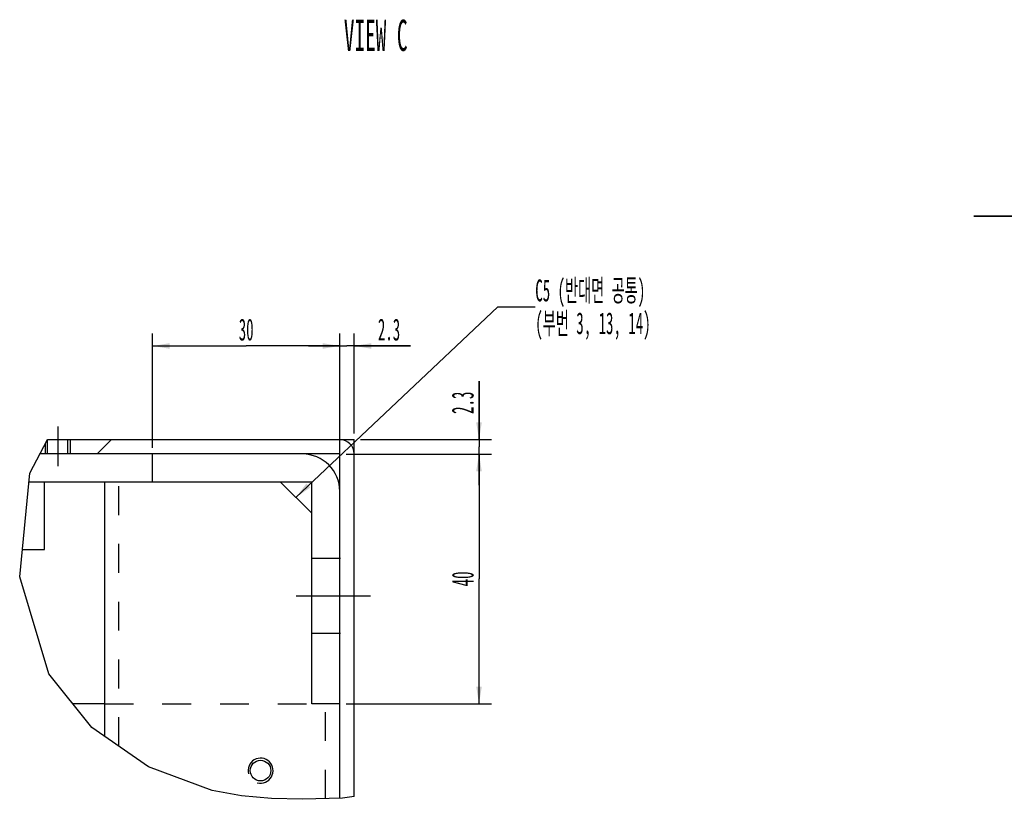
# Model space of a CAD drawing. Header units: millimetres. Extents: x 0 to 839, y -1724 to 593.
# Tile 15 of 17: x 555 to 713, y 274 to 399. Entities that reach past the tile are written whole.
import ezdxf

# ---------------------------------------------------------------- set-up
doc = ezdxf.new("R2010")
doc.units = ezdxf.units.MM
doc.header["$LTSCALE"] = 46.255
doc.linetypes.add('CENTER', pattern=[0.6, 0.375, -0.075, 0.075, -0.075])
doc.linetypes.add('HIDDEN', pattern=[0.2, 0.1, -0.1])
doc.layers.get('0').update_dxf_attribs({"linetype": 'CONTINUOUS'})
doc.layers.add('ALL_AXIS', color=7, linetype='CONTINUOUS')
doc.layers.add('DEFAULT_2', color=8, linetype='HIDDEN')
doc.styles.get("Standard").update_dxf_attribs({"font": 'txt', "width": 0.5})
doc.dimstyles.new('DIMSTYLE_10', dxfattribs={"dimtxt": 3.5, "dimasz": 2.76, "dimexe": 2, "dimexo": 1, "dimgap": 0.875, "dimtad": 1, "dimdec": 3, "dimdsep": 46, "dimtxsty": 'Standard', "dimblk": '_FILLED', "dimblk1": '_FILLED', "dimblk2": '_FILLED', "dimcen": 0.09, "dimadec": 3, "dimazin": 2, "dimtp": 0.3, "dimtm": 0.3, "dimtfac": 1, "dimtdec": 3, "dimtofl": 0, "dimtmove": 0, "dimatfit": 3, "dimldrblk": '_FILLED', "dimfxl": 0, "dimtolj": 1, "dimarcsym": 0})
doc.dimstyles.new('DIMSTYLE_11', dxfattribs={"dimtxt": 3.5, "dimasz": 2.76, "dimexe": 2, "dimexo": 1, "dimgap": 0.875, "dimtad": 1, "dimdec": 3, "dimdsep": 46, "dimtxsty": 'Standard', "dimblk": '_FILLED', "dimblk1": '_FILLED', "dimblk2": '_FILLED', "dimcen": 0.09, "dimadec": 3, "dimazin": 2, "dimtp": 0.2, "dimtm": 0.2, "dimtfac": 1, "dimtdec": 3, "dimtofl": 0, "dimtmove": 0, "dimatfit": 3, "dimldrblk": '_FILLED', "dimfxl": 0, "dimtolj": 1, "dimarcsym": 0})
doc.dimstyles.new('DIMSTYLE_12', dxfattribs={"dimtxt": 3.5, "dimasz": 2.76, "dimexe": 2, "dimexo": 1, "dimgap": 0.875, "dimtad": 1, "dimdec": 3, "dimdsep": 46, "dimtxsty": 'Standard', "dimblk": '_FILLED', "dimblk1": '_FILLED', "dimblk2": '_FILLED', "dimcen": 0.09, "dimadec": 3, "dimazin": 2, "dimtp": 0.1, "dimtm": 0.1, "dimtfac": 1, "dimtdec": 3, "dimtofl": 0, "dimtmove": 0, "dimatfit": 3, "dimldrblk": '_FILLED', "dimfxl": 0, "dimtolj": 1, "dimarcsym": 0})
doc.dimstyles.new('DIMSTYLE_4', dxfattribs={"dimtxt": 3.5, "dimasz": 2.76, "dimexe": 2, "dimexo": 1, "dimtad": 1, "dimdec": 3, "dimdsep": 46, "dimtxsty": 'Standard', "dimblk": '_FILLED', "dimblk1": '_FILLED', "dimblk2": '_FILLED', "dimcen": 0.09, "dimadec": 3, "dimazin": 2, "dimtp": 0.001, "dimtm": 0.001, "dimtfac": 1, "dimtdec": 3, "dimtmove": 0, "dimatfit": 2, "dimldrblk": '_FILLED', "dimfxl": 0, "dimtolj": 1, "dimarcsym": 0})
doc.dimstyles.get("Standard").update_dxf_attribs({"dimtxt": 3.5, "dimasz": 2.76, "dimexe": 2, "dimexo": 1, "dimtad": 1, "dimdec": 3, "dimdsep": 46, "dimtxsty": 'Standard', "dimblk": '_FILLED', "dimblk1": '_FILLED', "dimblk2": '_FILLED', "dimcen": 0.09, "dimadec": 3, "dimazin": 2, "dimtol": 1, "dimtp": 0.001, "dimtm": 0.001, "dimtfac": 1, "dimtdec": 3, "dimtofl": 0, "dimtmove": 0, "dimatfit": 3, "dimldrblk": '_FILLED', "dimfxl": 0, "dimtolj": 1, "dimarcsym": 0})
pattern_1 = [(45, (0, 0), (-59.468, 59.468), [])]

# ---------------------------------------------------------------- blocks, each defined once
blk = doc.blocks.new('_FILLED')
at = {"color": 0, "linetype": 'ByBlock'}
blk.add_solid([(0, 0), (-1, 0.163), (-1, -0.163)], dxfattribs=at)
blk = doc.blocks.new('*D6')
at = {"color": 2, "linetype": 'Continuous'}
for p, q in [((721.3, 367.58), (707.81, 367.58)), ((707.81, 367.58), (721.3, 367.58)), ((743.45, 347.58), (721.3, 367.58)), ((741.96, 348.92), (743.45, 347.58)), ((744.93, 346.23), (743.45, 347.58))]:
    blk.add_line(p, q, dxfattribs=at)
at = {"color": 2, "linetype": 'Continuous', "xscale": 2.76, "yscale": 2.76, "zscale": 2.76}
for p, rotation in [((741.96, 348.92), 137.9202929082), ((744.93, 346.23), 317.9202929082)]:
    blk.add_blockref('_FILLED', p, dxfattribs=dict(at, rotation=rotation))
at = {"color": 2, "linetype": 'Continuous', "insert": (719.01, 371.95), "char_height": 3.5, "width": 7, "attachment_point": 3, "line_spacing_factor": 0.9}
blk.add_mtext('4-M4', dxfattribs=at)
blk = doc.blocks.new('*D143')
at = {"color": 2, "linetype": 'Continuous'}
for p, q in [((576.24, 330.49), (576.24, 348.79)), ((606.24, 330.49), (606.24, 348.79)), ((576.24, 346.79), (591.24, 346.79)), ((606.24, 346.79), (591.24, 346.79))]:
    blk.add_line(p, q, dxfattribs=at)
at = {"color": 2, "linetype": 'Continuous', "xscale": 2.76, "yscale": 2.76, "zscale": 2.76, "rotation": 180}
blk.add_blockref('_FILLED', (576.24, 346.79), dxfattribs=at)
at = {"color": 2, "linetype": 'Continuous', "xscale": 2.76, "yscale": 2.76, "zscale": 2.76}
blk.add_blockref('_FILLED', (606.24, 346.79), dxfattribs=at)
at = {"color": 2, "linetype": 'Continuous', "insert": (591.24, 351.17), "char_height": 3.5, "width": 3.5, "attachment_point": 2, "line_spacing_factor": 0.9}
blk.add_mtext('30', dxfattribs=at)
blk = doc.blocks.new('*D144')
at = {"color": 2, "linetype": 'Continuous'}
for p, q in [((606.24, 330.49), (606.24, 348.79)), ((608.54, 332.79), (608.54, 348.79)), ((606.24, 346.79), (601.24, 346.79)), ((601.24, 346.79), (607.39, 346.79)), ((617.59, 346.79), (607.39, 346.79)), ((608.54, 346.79), (617.59, 346.79))]:
    blk.add_line(p, q, dxfattribs=at)
at = {"color": 2, "linetype": 'Continuous', "xscale": 2.76, "yscale": 2.76, "zscale": 2.76}
blk.add_blockref('_FILLED', (606.24, 346.79), dxfattribs=at)
at = {"color": 2, "linetype": 'Continuous', "xscale": 2.76, "yscale": 2.76, "zscale": 2.76, "rotation": 180}
blk.add_blockref('_FILLED', (608.54, 346.79), dxfattribs=at)
at = {"color": 2, "linetype": 'Continuous', "insert": (612.34, 351.17), "char_height": 3.5, "width": 5.25, "attachment_point": 1, "line_spacing_factor": 0.9}
blk.add_mtext('2.3', dxfattribs=at)
blk = doc.blocks.new('*D145')
at = {"color": 2, "linetype": 'Continuous'}
for p, q in [((628.54, 331.79), (628.54, 341.16)), ((628.54, 341.16), (628.54, 330.64)), ((609.54, 331.79), (630.54, 331.79)), ((628.54, 324.49), (628.54, 330.64)), ((607.24, 329.49), (630.54, 329.49)), ((628.54, 329.49), (628.54, 324.49))]:
    blk.add_line(p, q, dxfattribs=at)
at = {"color": 2, "linetype": 'Continuous', "xscale": 2.76, "yscale": 2.76, "zscale": 2.76}
for p, rotation in [((628.54, 331.79), 270), ((628.54, 329.49), 90)]:
    blk.add_blockref('_FILLED', p, dxfattribs=dict(at, rotation=rotation))
at = {"color": 2, "linetype": 'Continuous', "insert": (624.17, 335.91), "char_height": 3.5, "width": 5.25, "attachment_point": 1, "rotation": 90, "line_spacing_factor": 0.9}
blk.add_mtext('2.3', dxfattribs=at)
blk = doc.blocks.new('*D146')
at = {"color": 2, "linetype": 'Continuous'}
for p, q in [((607.24, 329.49), (630.54, 329.49)), ((628.54, 329.49), (628.54, 309.49)), ((628.54, 289.49), (628.54, 309.49)), ((607.24, 289.49), (630.54, 289.49))]:
    blk.add_line(p, q, dxfattribs=at)
at = {"color": 2, "linetype": 'Continuous', "xscale": 2.76, "yscale": 2.76, "zscale": 2.76}
for p, rotation in [((628.54, 329.49), 90), ((628.54, 289.49), 270)]:
    blk.add_blockref('_FILLED', p, dxfattribs=dict(at, rotation=rotation))
at = {"color": 2, "linetype": 'Continuous', "insert": (624.17, 309.49), "char_height": 3.5, "width": 3.5, "attachment_point": 2, "rotation": 90, "line_spacing_factor": 0.9}
blk.add_mtext('40', dxfattribs=at)

msp = doc.modelspace()

# ---------------------------------------------------------------- hatches: boundary and pattern name
at = {"linetype": 'Continuous'}
h = msp.add_hatch(dxfattribs=at)
h.set_pattern_fill('DEFAULT__15', color=2, scale=84.1, angle=45, style=0, pattern_type=0)
h.set_pattern_definition(pattern_1)
edge = h.paths.add_edge_path()
edge.add_spline(control_points=[(606.24391, 331.79357), (606.55963, 331.78912), (607.14033, 331.67535), (607.91388, 331.16353), (608.42569, 330.38999), (608.53947, 329.80929), (608.54391, 329.49357)], knot_values=[0, 0, 0, 0, 0.25, 0.5, 0.75, 1, 1, 1, 1], degree=3, periodic=0)
edge.add_line((608.54391, 329.49357), (608.54391, 274.5353))
edge.add_arc((602.24635, 332.16571), 57.97347, 273.953964, 276.2362461)
edge.add_line((606.24391, 274.33023), (606.24391, 329.49357))
edge.add_line((606.24391, 329.49357), (557.61837, 329.49357))
edge.add_arc((600.05643, 313.58612), 45.32146, 156.3130018, 159.4520345)
edge.add_line((558.55312, 331.79357), (606.24391, 331.79357))
h = msp.add_hatch(dxfattribs=at)
h.set_pattern_fill('DEFAULT__13', color=2, scale=84.1, angle=45, style=0, pattern_type=0)
h.set_pattern_definition(pattern_1)
edge = h.paths.add_edge_path()
edge.add_spline(control_points=[(600.24391, 329.49357), (600.89219, 329.48877), (602.11944, 329.29696), (603.83176, 328.42691), (605.17725, 327.08142), (606.04731, 325.36909), (606.23912, 324.14185), (606.24391, 323.49357)], knot_values=[0, 0, 0, 0, 0.2, 0.4, 0.6, 0.8, 1, 1, 1, 1], degree=3, periodic=0)
edge.add_line((606.24391, 323.49357), (606.24391, 289.49357))
edge.add_line((606.24391, 289.49357), (601.74391, 289.49357))
edge.add_line((601.74391, 289.49357), (601.74391, 324.99357))
edge.add_line((601.74391, 324.99357), (576.24391, 324.99357))
edge.add_line((576.24391, 324.99357), (576.24391, 329.49357))
edge.add_line((576.24391, 329.49357), (600.24391, 329.49357))

# ---------------------------------------------------------------- linework, layer by layer
at = {"color": 7, "linetype": 'Continuous'}
for p, q in [((556.59223, 326.39686), (559.39061, 331.79357)), ((559.39061, 331.79357), (608.54391, 331.79357)), ((608.54391, 274.62946), (608.54391, 331.79357)), ((606.24391, 329.49352), (558.19795, 329.49352)), ((576.24391, 324.99352), (576.24391, 329.49352)), ((606.24391, 274.35634), (606.24391, 329.49352)), ((554.95546, 309.83387), (556.59223, 326.39686)), ((601.74391, 324.99352), (556.45355, 324.99352)), ((558.93621, 314.19359), (558.93621, 324.99352)), ((568.54391, 324.99352), (568.54391, 284.30771)), ((596.74391, 324.99352), (601.74391, 319.99358)), ((601.74391, 289.49358), (601.74391, 324.99352)), ((555.38629, 314.19359), (558.93621, 314.19359)), ((559.60994, 294.29046), (554.95546, 309.83387)), ((566.51769, 285.71847), (559.60994, 294.29046)), ((568.54391, 289.49358), (563.47552, 289.49358)), ((606.24391, 289.49358), (601.74391, 289.49358)), ((575.58681, 279.40408), (566.51769, 285.71847)), ((585.77256, 275.60288), (575.58681, 279.40408)), ((590.49588, 274.75063), (585.77256, 275.60288)), ((595.30111, 274.32895), (590.49588, 274.75063)), ((608.54391, 274.62946), (606.66383, 274.36721)), ((600.25543, 274.20131), (595.30111, 274.32895)), ((606.66383, 274.36721), (600.25543, 274.20131))]:
    msp.add_line(p, q, dxfattribs=at)
msp.add_circle((593.54391, 278.79357), 1.65, dxfattribs=at)
for centre, radius in [((606.24391, 329.49357), 2.3), ((600.24391, 323.49357), 6)]:
    msp.add_arc(centre, radius, 0, 90, dxfattribs=at)
at = {"color": 2, "linetype": 'Continuous'}
msp.add_arc((593.54391, 278.79357), 2, 255, 195, dxfattribs=at)
at = {"layer": 'ALL_AXIS', "color": 7, "linetype": 'CENTER'}
for p, q in [((561.04391, 333.88287), (561.04391, 327.55829)), ((599.2364, 306.79357), (611.13513, 306.79357))]:
    msp.add_line(p, q, dxfattribs=at)
at = {"layer": 'DEFAULT_2', "color": 8, "linetype": 'HIDDEN'}
for p, q in [((559.39391, 329.49352), (559.39391, 331.79357)), ((562.69391, 329.49352), (562.69391, 331.79357)), ((563.04391, 331.79357), (563.04391, 329.49352)), ((606.24391, 329.49352), (606.24391, 331.79357)), ((559.04391, 331.12495), (559.04391, 329.49352)), ((570.84391, 282.70633), (570.84391, 324.99352)), ((601.74391, 312.79357), (608.54391, 312.79357)), ((601.74391, 300.79357), (608.54391, 300.79357)), ((568.54391, 289.49358), (601.74391, 289.49358)), ((603.9439, 274.2968), (603.9439, 289.49358))]:
    msp.add_line(p, q, dxfattribs=at)

# ---------------------------------------------------------------- texts
at = {"color": 2, "linetype": 'Continuous', "attachment_point": 1, "line_spacing_factor": 0.9}
for s, insert, char_height, width in [('VIEW C', (606.88753, 399.03241), 5, 15), ('C5 (반대면 공통)\\P(부번 3, 13, 14)', (637.55991, 357.43436), 3.5, 25.0833333)]:
    msp.add_mtext(s, dxfattribs=dict(at, insert=insert, char_height=char_height, width=width))

# ---------------------------------------------------------------- dimensions: what is measured, and where the dimension line sits
at = {"color": 2, "linetype": 'Continuous'}
dim = msp.add_diameter_dim_2p(p1=(741.96197, 348.91537), p2=(744.93082, 346.23471), text='4-M<>', dimstyle='DIMSTYLE_4', override={"dimtih": 1, "dimtoh": 1, "dimpost": '<>'}, dxfattribs=at)
dim.commit()
dim.dimension.update_dxf_attribs({"geometry": '*D6', "text_midpoint": (715.51449, 370.20004), "dimtype": 163})
for base, p1, p2, dimstyle, picture, middle in [((606.24391, 346.79357), (576.24391, 329.49357), (606.24391, 329.49357), 'DIMSTYLE_11', '*D143', (591.24392, 346.79357)), ((608.54391, 346.79357), (606.24391, 329.49357), (608.54391, 331.79357), 'DIMSTYLE_12', '*D144', (615.01787, 346.79357))]:
    dim = msp.add_linear_dim(base=base, p1=p1, p2=p2, dimstyle=dimstyle, dxfattribs=at)
    dim.commit()
    dim.dimension.update_dxf_attribs({"geometry": picture, "text_midpoint": middle, "dimtype": 160})
for base, p1, p2, dimstyle, picture, middle in [((628.54391, 329.49357), (608.54391, 331.79357), (606.24391, 329.49357), 'DIMSTYLE_12', '*D145', (628.54391, 338.58645)), ((628.54391, 289.49357), (606.24391, 329.49357), (606.24391, 289.49357), 'DIMSTYLE_10', '*D146', (628.54391, 309.49358))]:
    dim = msp.add_linear_dim(base=base, p1=p1, p2=p2, angle=270, dimstyle=dimstyle, dxfattribs=at)
    dim.commit()
    dim.dimension.update_dxf_attribs({"geometry": picture, "text_midpoint": middle, "dimtype": 160})

# ---------------------------------------------------------------- leaders
msp.add_leader([(599.19085, 322.54663), (631.55991, 353.05936), (637.55991, 353.05936)], dimstyle='Standard', override={"dimtad": 1}, dxfattribs=at)

doc.saveas('drawing.dxf')
